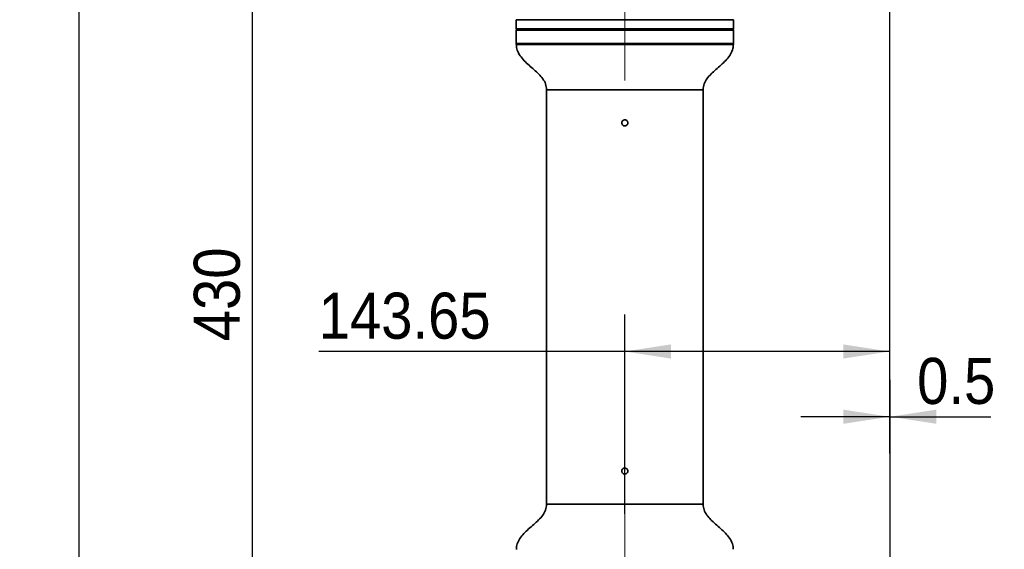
# Model space of a CAD drawing. Header units: millimetres. Extents: x 117 to 173, y 55 to 184.
# Tile 10 of 12: x 117 to 171, y 86 to 115. Entities that reach past the tile are written whole.
import ezdxf

# ---------------------------------------------------------------- set-up
doc = ezdxf.new("R2010")
doc.units = ezdxf.units.MM
doc.linetypes.add('CENTERX2', pattern=[20.32, 12.7, -2.54, 2.54, -2.54])
doc.layers.add('SLD-0', color=179, linetype='Continuous')
doc.layers.add('标注层', color=7, linetype='Continuous')
doc.styles.add('SLDTEXTSTYLE1', font='GOTHIC.TTF', dxfattribs={"width": 0.79431})
doc.styles.add('SLDTEXTSTYLE2', font='GOTHIC.TTF', dxfattribs={"width": 0.913})
doc.dimstyles.new('SLDDIMSTYLE0', dxfattribs={"dimtxt": 2.5, "dimasz": 3.5, "dimexe": 0, "dimexo": 0.0625, "dimgap": 0.625, "dimtad": 2, "dimlfac": 10, "dimrnd": 1e-09, "dimzin": 12, "dimdsep": 46, "dimtxsty": 'SLDTEXTSTYLE1', "dimsah": 1, "dimcen": 0.09, "dimadec": 0, "dimazin": 3, "dimtfac": 1, "dimtofl": 0, "dimtmove": 0, "dimatfit": 3, "dimfxl": 0, "dimfrac": 2, "dimtolj": 1, "dimtzin": 12, "dimarcsym": 0})
doc.dimstyles.new('SLDDIMSTYLE2', dxfattribs={"dimtxt": 2.5, "dimasz": 3.5, "dimexe": 0, "dimexo": 0.0625, "dimgap": 0.625, "dimtad": 2, "dimdec": 1, "dimlfac": 10, "dimrnd": 1e-09, "dimdsep": 46, "dimtxsty": 'SLDTEXTSTYLE1', "dimsah": 1, "dimcen": 0.09, "dimadec": 0, "dimazin": 2, "dimtfac": 1, "dimtmove": 0, "dimatfit": 0, "dimfxl": 0, "dimfrac": 2, "dimtolj": 1, "dimtzin": 12, "dimarcsym": 0})
doc.dimstyles.new('SLDDIMSTYLE3', dxfattribs={"dimtxt": 2.5, "dimasz": 3.5, "dimexe": 0, "dimexo": 0.0625, "dimgap": 0.625, "dimtad": 2, "dimdec": 0, "dimlfac": 10, "dimrnd": 1e-09, "dimzin": 12, "dimdsep": 46, "dimtxsty": 'SLDTEXTSTYLE1', "dimsah": 1, "dimcen": 0.09, "dimadec": 0, "dimazin": 3, "dimtfac": 1, "dimtofl": 0, "dimtmove": 0, "dimatfit": 3, "dimfxl": 0, "dimfrac": 2, "dimtolj": 1, "dimtzin": 12, "dimarcsym": 0})

# ---------------------------------------------------------------- blocks, each defined once
blk = doc.blocks.new('_D')
at = {"layer": '标注层'}
for p, q in [((153.21, 173.488), (118.574, 173.488)), ((120.574, 78.07), (120.574, 173.488)), ((154.565, 78.07), (118.574, 78.07))]:
    blk.add_line(p, q, dxfattribs=at)
for points in [[(120.574, 173.488), (120.189, 170.988), (120.958, 170.988)], [(120.574, 78.07), (120.958, 80.57), (120.189, 80.57)]]:
    blk.add_solid(points, dxfattribs=at)
at = {"layer": '标注层', "insert": (117.38, 121.367), "char_height": 2.5, "attachment_point": 1, "rotation": 90, "style": 'SLDTEXTSTYLE2'}
blk.add_mtext('954.18', dxfattribs=at)
blk = doc.blocks.new('_D_2')
at = {"layer": '标注层'}
for p, q in [((164.56, 122.623), (164.56, 94.61)), ((150.195, 87.8), (150.195, 98.61)), ((150.195, 96.61), (133.57, 96.61)), ((164.56, 96.61), (150.195, 96.61))]:
    blk.add_line(p, q, dxfattribs=at)
for points in [[(150.195, 96.61), (152.695, 96.226), (152.695, 96.995)], [(164.56, 96.61), (162.06, 96.995), (162.06, 96.226)]]:
    blk.add_solid(points, dxfattribs=at)
at = {"layer": '标注层', "insert": (133.57, 99.804), "char_height": 2.5, "attachment_point": 1, "style": 'SLDTEXTSTYLE2'}
blk.add_mtext('143.65', dxfattribs=at)
blk = doc.blocks.new('_D_3')
at = {"layer": '标注层'}
for p, q in [((164.56, 122.623), (164.56, 91.069)), ((164.61, 72.755), (164.61, 95.069)), ((164.56, 93.069), (159.752, 93.069)), ((164.56, 93.069), (164.61, 93.069)), ((164.61, 93.069), (170.076, 93.069))]:
    blk.add_line(p, q, dxfattribs=at)
for points in [[(164.56, 93.069), (162.06, 93.454), (162.06, 92.685)], [(164.61, 93.069), (167.11, 92.685), (167.11, 93.454)]]:
    blk.add_solid(points, dxfattribs=at)
at = {"layer": '标注层', "insert": (166.066, 96.263), "char_height": 2.5, "attachment_point": 1, "style": 'SLDTEXTSTYLE2'}
blk.add_mtext('0.5', dxfattribs=at)
blk = doc.blocks.new('_D_5')
at = {"layer": '标注层'}
for p, q in [((155.51, 121.07), (127.981, 121.07)), ((129.981, 78.07), (129.981, 121.07)), ((154.565, 78.07), (127.981, 78.07))]:
    blk.add_line(p, q, dxfattribs=at)
for points in [[(129.981, 121.07), (129.596, 118.57), (130.366, 118.57)], [(129.981, 78.07), (130.366, 80.57), (129.596, 80.57)]]:
    blk.add_solid(points, dxfattribs=at)
at = {"layer": '标注层', "insert": (126.788, 97.164), "char_height": 2.5, "attachment_point": 1, "rotation": 90, "style": 'SLDTEXTSTYLE2'}
blk.add_mtext('430', dxfattribs=at)

msp = doc.modelspace()

# ---------------------------------------------------------------- linework, layer by layer
at = {"layer": 'SLD-0', "color": 179, "linetype": 'Continuous', "lineweight": 35}
for p, q in [((144.2948, 114.62), (144.2948, 114.12)), ((156.0948, 114.12), (156.0948, 114.62)), ((144.2948, 114.05), (144.2948, 113.32)), ((144.2948, 114.05), (153.5677, 114.05)), ((156.0448, 114.07), (144.3448, 114.07)), ((153.5677, 114.05), (156.0948, 114.05)), ((156.0948, 113.32), (156.0948, 114.05)), ((144.2948, 113.32), (153.5677, 113.32)), ((153.5677, 113.32), (156.0948, 113.32)), ((145.9448, 110.82), (145.9448, 88.32)), ((154.4448, 110.82), (145.9448, 110.82)), ((145.9448, 110.82), (154.4448, 110.82)), ((154.4448, 88.32), (154.4448, 110.82)), ((145.9448, 88.32), (154.4448, 88.32)), ((145.9448, 88.32), (154.4448, 88.32))]:
    msp.add_line(p, q, dxfattribs=at)
at = {"layer": 'SLD-0', "color": 8, "linetype": 'Continuous', "lineweight": 35}
for p, q in [((156.0948, 114.62), (144.2948, 114.62)), ((144.2948, 114.12), (156.0948, 114.12)), ((156.0935, 113.2677), (144.296, 113.2677))]:
    msp.add_line(p, q, dxfattribs=at)
at = {"layer": 'SLD-0', "color": 179, "linetype": 'Continuous', "lineweight": 35}
for centre, start, end in [((144.3448, 114.12), 180, 270), ((144.4948, 114.02), 90, 143.1301), ((155.8948, 114.02), 36.8699, 90), ((156.0448, 114.12), 270, 0), ((144.3459, 113.27), 90, 182.70049), ((156.0436, 113.27), 357.29951, 90)]:
    msp.add_arc(centre, 0.05, start, end, dxfattribs=at)
for points, knots in [([(144.3032, 113.2688), (144.3133, 113.1681), (144.3349, 112.9531), (144.4997, 112.657), (144.7257, 112.3869), (144.9909, 112.141), (145.2646, 111.9064), (145.5246, 111.6706), (145.7443, 111.4208), (145.9112, 111.1376), (145.9336, 110.9261), (145.9448, 110.82)], [0, 0, 0, 0, 0.0990793, 0.2113008, 0.326915, 0.4466128, 0.5673819, 0.6829612, 0.7923785, 0.8958119, 1, 1, 1, 1]), ([(154.4448, 110.82), (154.4564, 110.928), (154.4796, 111.1434), (154.6522, 111.4308), (154.8783, 111.6839), (155.1429, 111.9218), (155.4166, 112.1567), (155.6771, 112.4009), (155.8968, 112.6676), (156.0556, 112.9584), (156.0764, 113.1683), (156.086, 113.2662)], [0, 0, 0, 0, 0.1061152, 0.2116331, 0.3234517, 0.4415415, 0.5624775, 0.679959, 0.7934108, 0.9037017, 1, 1, 1, 1]), ([(150.2122, 108.8559), (150.1938, 108.854), (150.1562, 108.8563), (150.1043, 108.8783), (150.0625, 108.9162), (150.0356, 108.9659), (150.0266, 109.0216), (150.0366, 109.0772), (150.0644, 109.1263), (150.1069, 109.1632), (150.1529, 109.1824), (150.1831, 109.1843), (150.1948, 109.185)], [0.4830833, 0.4830833, 0.4830833, 0.4830833, 0.53674389, 0.59039043, 0.64406397, 0.69776698, 0.75145115, 0.8051047, 0.85875564, 0.91244205, 0.96614341, 1, 1, 1, 1]), ([(150.0372, 109.0691), (150.036, 109.0648), (150.0324, 109.0526), (150.0311, 109.0398), (150.0302, 109.0315)], [0, 0, 0, 0, 0.345575, 1, 1, 1, 1]), ([(150.2224, 109.1827), (150.2132, 109.1839), (150.1941, 109.1863), (150.175, 109.1837), (150.1652, 109.1823)], [0, 0, 0, 0, 0.4829529, 1, 1, 1, 1]), ([(150.1948, 109.185), (150.2133, 109.1832), (150.2504, 109.1795), (150.2998, 109.1511), (150.3373, 109.1093), (150.3588, 109.057), (150.3618, 109.0006), (150.346, 108.9464), (150.3131, 108.9006), (150.2669, 108.8681), (150.2307, 108.8579), (150.2122, 108.8559)], [0, 0, 0, 0, 0.05366227, 0.10732279, 0.16100607, 0.21470916, 0.26838471, 0.3220295, 0.37568945, 0.42938594, 0.4830833, 0.4830833, 0.4830833, 0.4830833]), ([(150.3277, 109.1177), (150.3258, 109.1202), (150.3224, 109.1247), (150.3171, 109.1309), (150.3135, 109.1345), (150.3118, 109.1364)], [0, 0, 0, 0, 0.3815706, 0.6904677, 1, 1, 1, 1]), ([(150.0389, 108.9659), (150.0404, 108.9619), (150.0434, 108.9538), (150.051, 108.9381), (150.0589, 108.9267), (150.0641, 108.9192)], [0, 0, 0, 0, 0.2541649, 0.508355, 1, 1, 1, 1]), ([(150.3513, 108.9679), (150.3523, 108.9709), (150.3537, 108.9756), (150.3553, 108.9819), (150.356, 108.985), (150.3564, 108.9866)], [0, 0, 0, 0, 0.4991705, 0.7494504, 1, 1, 1, 1]), ([(150.2122, 89.9559), (150.1938, 89.954), (150.1562, 89.9563), (150.1043, 89.9783), (150.0625, 90.0162), (150.0356, 90.0659), (150.0266, 90.1216), (150.0366, 90.1772), (150.0644, 90.2263), (150.1069, 90.2632), (150.1529, 90.2824), (150.1831, 90.2843), (150.1948, 90.285)], [0.48308389, 0.48308389, 0.48308389, 0.48308389, 0.53674454, 0.5903905, 0.64406498, 0.69776671, 0.75145371, 0.80510439, 0.85875532, 0.9124417, 0.96614358, 1, 1, 1, 1]), ([(150.0314, 90.0971), (150.0316, 90.0956), (150.0322, 90.0916), (150.0334, 90.0854), (150.0345, 90.0807), (150.0351, 90.0784)], [0, 0, 0, 0, 0.2495294, 0.6243714, 1, 1, 1, 1]), ([(150.09, 90.2475), (150.0876, 90.2455), (150.083, 90.2415), (150.0765, 90.2352), (150.0725, 90.2308), (150.0706, 90.2286)], [0, 0, 0, 0, 0.3456063, 0.6723193, 1, 1, 1, 1]), ([(150.1948, 90.285), (150.2133, 90.2832), (150.2504, 90.2795), (150.2998, 90.2511), (150.3373, 90.2093), (150.3588, 90.157), (150.3618, 90.1006), (150.346, 90.0464), (150.3131, 90.0006), (150.2669, 89.9681), (150.2307, 89.9579), (150.2122, 89.9559)], [0, 0, 0, 0, 0.05366201, 0.1073225, 0.16100684, 0.21470991, 0.268384, 0.32203015, 0.37569008, 0.42938655, 0.48308389, 0.48308389, 0.48308389, 0.48308389]), ([(150.3176, 90.2301), (150.3155, 90.2324), (150.3114, 90.2369), (150.3048, 90.2431), (150.3002, 90.2469), (150.2979, 90.2488)], [0, 0, 0, 0, 0.3455889, 0.6723223, 1, 1, 1, 1]), ([(150.3549, 90.0804), (150.3556, 90.0835), (150.3567, 90.0881), (150.3578, 90.0944), (150.3582, 90.0976), (150.3584, 90.0991)], [0, 0, 0, 0, 0.4991077, 0.7494124, 1, 1, 1, 1]), ([(145.9448, 88.32), (145.9331, 88.212), (145.9099, 87.9966), (145.7373, 87.7093), (145.5112, 87.4561), (145.2466, 87.2182), (144.973, 86.9833), (144.7124, 86.7391), (144.4927, 86.4724), (144.3336, 86.1808), (144.3128, 85.97), (144.3031, 85.8712)], [0, 0, 0, 0, 0.10602271, 0.21144805, 0.32316911, 0.44115591, 0.56198676, 0.67936583, 0.79271846, 0.90291269, 1, 1, 1, 1]), ([(156.0859, 85.8739), (156.0758, 85.9737), (156.0543, 86.1877), (155.8898, 86.4831), (155.6638, 86.7531), (155.3986, 86.999), (155.1249, 87.2336), (154.8649, 87.4695), (154.6452, 87.7193), (154.4783, 88.0024), (154.456, 88.2139), (154.4448, 88.32)], [0, 0, 0, 0, 0.09828002, 0.21060077, 0.32631768, 0.44612156, 0.56699782, 0.68268009, 0.79219463, 0.89571953, 1, 1, 1, 1])]:
    msp.add_open_spline(points, degree=3, knots=knots, dxfattribs=at)
at = {"layer": '标注层', "linetype": 'CENTERX2', "lineweight": 18}
for p, q in [((150.1948, 116.05), (150.1948, 111.32)), ((150.1948, 83.07), (150.1948, 87.8))]:
    msp.add_line(p, q, dxfattribs=at)

# ---------------------------------------------------------------- dimensions: what is measured, and where the dimension line sits
at = {"layer": '标注层'}
for base, p2, dimstyle, picture, middle in [((120.5735, 173.4877), (153.2098, 173.4877), 'SLDDIMSTYLE0', '_D', (120.5735, 125.7788)), ((129.9811, 121.07), (155.5098, 121.07), 'SLDDIMSTYLE3', '_D_5', (129.9811, 99.57))]:
    dim = msp.add_linear_dim(base=base, p1=(154.5648, 78.07), p2=p2, angle=90, dimstyle=dimstyle, dxfattribs=at)
    dim.commit()
    dim.dimension.update_dxf_attribs({"geometry": picture, "text_midpoint": middle, "dimtype": 160})
for base, p2, dimstyle, picture, middle in [((150.1948, 96.6104), (150.1948, 87.8), 'SLDDIMSTYLE0', '_D_2', (137.9811, 96.6104)), ((164.6098, 93.0693), (164.6098, 72.755), 'SLDDIMSTYLE2', '_D_3', (168.0709, 93.0693))]:
    dim = msp.add_linear_dim(base=base, p1=(164.5598, 122.6234), p2=p2, dimstyle=dimstyle, dxfattribs=at)
    dim.commit()
    dim.dimension.update_dxf_attribs({"geometry": picture, "text_midpoint": middle, "dimtype": 160})

doc.saveas('drawing.dxf')
